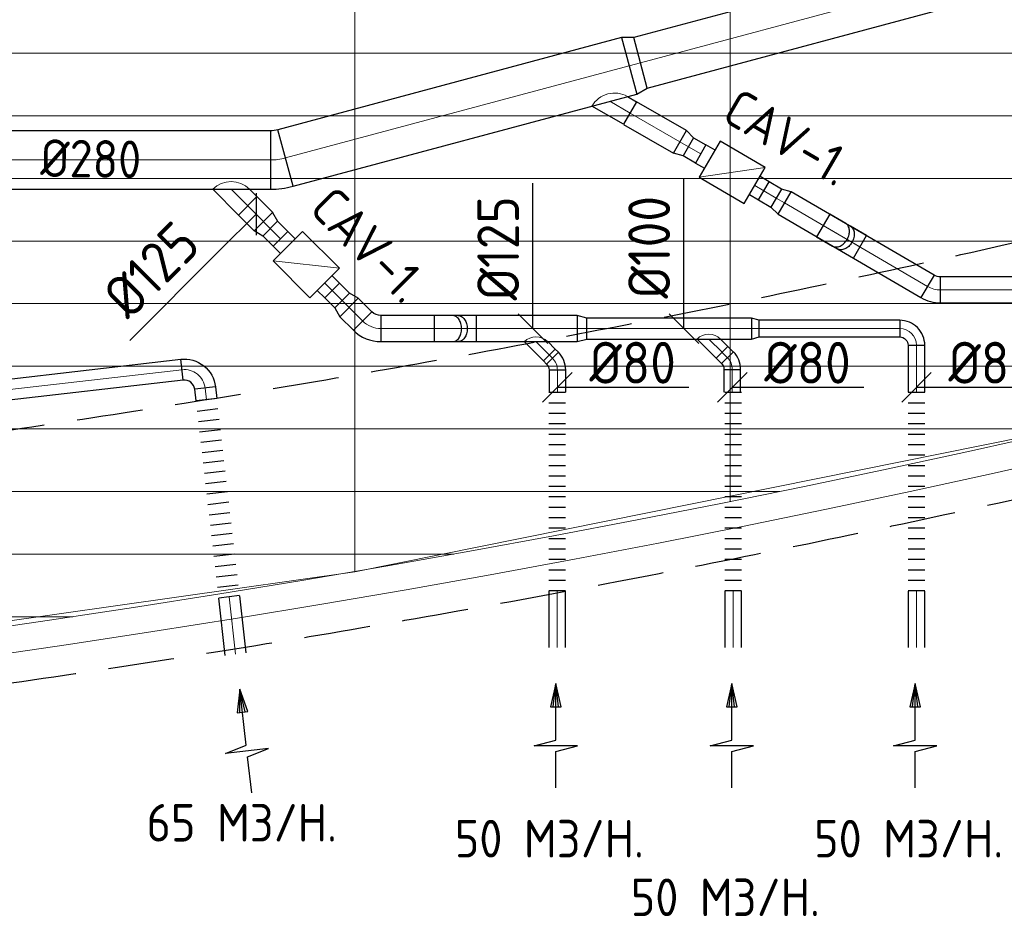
# Model space of a CAD drawing. Header units: millimetres. Extents: x -74135 to 19179, y 5032 to 51848.
# Tile 35 of 55: x -37462 to -32742, y 6171 to 10509. Entities that reach past the tile are written whole.
import ezdxf
from ezdxf.enums import TextEntityAlignment as Align

# ---------------------------------------------------------------- set-up
doc = ezdxf.new("R2010")
doc.units = ezdxf.units.MM
doc.header["$LTSCALE"] = 50
doc.linetypes.add('HIDDEN', pattern=[9.525, 6.35, -3.175])
for name, color, linetype in [('4plfd', 254, 'Continuous'), ('WL570---_RETOUR', 100, 'Continuous'), ('WM570---_RETOUR', 2, 'Continuous'), ('WM570---_TOEVOER', 2, 'Continuous')]:
    doc.layers.add(name, color=color, linetype=linetype)
for name, color, linetype, lineweight in [('WL570---_BESTAAND-HARTLIJN', 161, 'Continuous', 0), ('WL570---_BESTAAND-RETOUR', 140, 'Continuous', 0), ('WL570---_BESTAAND-TOEVOER', 180, 'Continuous', 0)]:
    doc.layers.add(name, color=color, linetype=linetype, lineweight=lineweight)
doc.styles.add('MAATVOERING', font='ISO')

# ---------------------------------------------------------------- blocks, each defined once
blk = doc.blocks.new('FLLINE80')
blk.add_line((0, -40), (0, 40))
blk = doc.blocks.new('OEX8000100000')
at = {"rotation": 180}
for p in [(50, 0), (100, 0), (150, 0), (200, 0), (250, 0), (300, 0), (350, 0), (400, 0), (450, 0), (500, 0), (550, 0), (600, 0), (650, 0), (700, 0), (750, 0), (800, 0), (850, 0), (900, 0), (950, 0), (1000, 0)]:
    blk.add_blockref('FLLINE80', p, dxfattribs=at)
blk = doc.blocks.new('KARO')
for p, q in [((1, 0.5), (0, 0.5)), ((0, -0.5), (1, -0.5))]:
    blk.add_line(p, q)
at = {"invisible_edges": 15}
blk.add_3dface([(0, 0.5), (0, -0.5), (1, -0.5), (1, 0.5)], dxfattribs=at)
at = {"layer": 'WL570---_BESTAAND-HARTLIJN'}
blk.add_line((0, 0), (1, 0), dxfattribs=at)
blk = doc.blocks.new('AFZPIJL')
for points in [[(0, -10), (0, -6.521), (-2.064, -5.967), (2.064, -5.967), (0, -5.414), (0, 0)], [(-0.258, -2.216), (0, 0)], [(0.258, -2.216), (0, 0)]]:
    blk.add_lwpolyline(points)
blk.add_lwpolyline([(0.517, -2.216), (-0.517, -2.216), (0, 0)], close=True)
blk = doc.blocks.new('OSV1251000460G')
blk.add_lwpolyline([(0, -62.5), (46.7, -50), (46.7, 50), (0, 62.5)], close=True)
at = {"layer": 'WL570---_BESTAAND-HARTLIJN'}
blk.add_line((0, 0), (46.7, 0), dxfattribs=at)
blk = doc.blocks.new('OSV100800370G')
blk.add_lwpolyline([(0, -50), (37.3, -40), (37.3, 40), (0, 50)], close=True)
at = {"layer": 'WL570---_BESTAAND-HARTLIJN'}
blk.add_line((0, 0), (37.3, 0), dxfattribs=at)
blk = doc.blocks.new('OZA125080045L')
blk.add_lwpolyline([(-56.6, 0), (-91.9, 35.4), (-35.4, 91.9), (56.6, 0)])
at = {"layer": 'WL570---_BESTAAND-HARTLIJN'}
blk.add_line((0, 0), (-63.6, 63.6), dxfattribs=at)
at = {"layer": 'WL570---_BESTAAND-RETOUR'}
blk.add_arc((0, 56.6), 80, 225, 315, dxfattribs=at)
blk = doc.blocks.new('OBO8000045H')
blk.add_lwpolyline([(40, -33.1, 0.198912), (4.9, 51.7), (-51.7, -4.9, -0.198912), (-40, -33.1)], format="xyb", close=True)
at = {"invisible_edges": 15}
for points in [[(-49.4, -7.4), (11.9, 44), (4.9, 51.7), (-51.7, -4.9)], [(-47.2, -10.2), (18.3, 35.7), (11.9, 44), (-49.4, -7.4)], [(-45.4, -13.1), (23.9, 26.9), (18.3, 35.7), (-47.2, -10.2)], [(-43.7, -16.2), (28.8, 17.6), (23.9, 26.9), (-45.4, -13.1)], [(-42.4, -19.5), (32.8, 7.9), (28.8, 17.6), (-43.7, -16.2)], [(-41.4, -22.8), (35.9, -2.1), (32.8, 7.9), (-42.4, -19.5)], [(-40.6, -26.2), (38.2, -12.3), (35.9, -2.1), (-41.4, -22.8)], [(-40.2, -29.7), (39.5, -22.7), (38.2, -12.3), (-40.6, -26.2)], [(-40, -33.1), (40, -33.1), (39.5, -22.7), (-40.2, -29.7)]]:
    blk.add_3dface(points, dxfattribs=at)
at = {"layer": 'WL570---_BESTAAND-HARTLIJN'}
blk.add_arc((-80, -33.1), 80, 0, 45, dxfattribs=at)
blk = doc.blocks.new('OBO8000090H')
blk.add_lwpolyline([(40, -80, 0.414214), (-80, 40), (-80, -40, -0.414214), (-40, -80)], format="xyb", close=True)
at = {"invisible_edges": 15}
for points in [[(-73.1, -40.6), (-59.2, 38.2), (-80, 40), (-80, -40)], [(-66.3, -42.4), (-39, 32.8), (-59.2, 38.2), (-73.1, -40.6)], [(-60, -45.4), (-20, 23.9), (-39, 32.8), (-66.3, -42.4)], [(-54.3, -49.4), (-2.9, 11.9), (-20, 23.9), (-60, -45.4)], [(-49.4, -54.3), (11.9, -2.9), (-2.9, 11.9), (-54.3, -49.4)], [(-45.4, -60), (23.9, -20), (11.9, -2.9), (-49.4, -54.3)], [(-42.4, -66.3), (32.8, -39), (23.9, -20), (-45.4, -60)], [(-40.6, -73.1), (38.2, -59.2), (32.8, -39), (-42.4, -66.3)], [(-40, -80), (40, -80), (38.2, -59.2), (-40.6, -73.1)]]:
    blk.add_3dface(points, dxfattribs=at)
at = {"layer": 'WL570---_BESTAAND-HARTLIJN'}
blk.add_arc((-80, -80), 80, 0, 90, dxfattribs=at)
blk = doc.blocks.new('MVLINE')
blk.add_line((35.4, -35.4), (-35.4, 35.4))
blk = doc.blocks.new('VBX1001000010025000')
blk.add_lwpolyline([(50, -100), (300, -100), (300, 100), (50, 100)], close=True)
for points in [[(50, 50), (0, 50), (0, -50), (50, -50)], [(300, -50), (350, -50), (350, 50), (300, 50)]]:
    blk.add_lwpolyline(points)
at = {"layer": 'WL570---_BESTAAND-HARTLIJN'}
blk.add_line((300, 0), (350, 0), dxfattribs=at)
at = {"layer": 'WL570---_BESTAAND-TOEVOER'}
blk.add_line((50, -100), (300, 100), dxfattribs=at)
blk = doc.blocks.new('OZA2800125045L')
blk.add_lwpolyline([(-88.4, 0), (-123.7, 35.4), (-35.4, 123.7), (88.4, 0)])
at = {"layer": 'WL570---_BESTAAND-HARTLIJN'}
blk.add_line((0, 0), (-79.5, 79.5), dxfattribs=at)
at = {"layer": 'WL570---_BESTAAND-RETOUR'}
blk.add_arc((0, 88.4), 125, 225, 315, dxfattribs=at)
blk = doc.blocks.new('OSV1251000460K')
blk.add_lwpolyline([(-46.7, -62.5), (0, -50), (0, 50), (-46.7, 62.5)], close=True)
at = {"layer": 'WL570---_BESTAAND-HARTLIJN'}
blk.add_line((-46.7, 0), (0, 0), dxfattribs=at)
blk = doc.blocks.new('OBO12500045H')
blk.add_lwpolyline([(62.5, -51.8, 0.198912), (7.6, 80.8), (-80.8, -7.6, -0.198912), (-62.5, -51.8)], format="xyb", close=True)
at = {"invisible_edges": 15}
for points in [[(-77.1, -11.6), (18.6, 68.7), (7.6, 80.8), (-80.8, -7.6)], [(-73.8, -15.9), (28.6, 55.8), (18.6, 68.7), (-77.1, -11.6)], [(-70.9, -20.5), (37.4, 42), (28.6, 55.8), (-73.8, -15.9)], [(-68.4, -25.4), (44.9, 27.5), (37.4, 42), (-70.9, -20.5)], [(-66.3, -30.4), (51.2, 12.4), (44.9, 27.5), (-68.4, -25.4)], [(-64.6, -35.6), (56.1, -3.2), (51.2, 12.4), (-66.3, -30.4)], [(-63.4, -40.9), (59.7, -19.2), (56.1, -3.2), (-64.6, -35.6)], [(-62.7, -46.3), (61.8, -35.4), (59.7, -19.2), (-63.4, -40.9)], [(-62.5, -51.8), (62.5, -51.8), (61.8, -35.4), (-62.7, -46.3)]]:
    blk.add_3dface(points, dxfattribs=at)
at = {"layer": 'WL570---_BESTAAND-HARTLIJN'}
blk.add_arc((-125, -51.8), 125, 0, 45, dxfattribs=at)
blk = doc.blocks.new('OBO12500030H')
blk.add_lwpolyline([(62.5, -33.5, 0.131652), (37.4, 60.3), (-70.9, -2.2, -0.131652), (-62.5, -33.5)], format="xyb", close=True)
at = {"invisible_edges": 15}
for points in [[(-69.1, -5.4), (42.6, 50.7), (37.4, 60.3), (-70.9, -2.2)], [(-67.6, -8.7), (47.2, 40.8), (42.6, 50.7), (-69.1, -5.4)], [(-66.3, -12.1), (51.2, 30.6), (47.2, 40.8), (-67.6, -8.7)], [(-65.1, -15.6), (54.6, 20.3), (51.2, 30.6), (-66.3, -12.1)], [(-64.2, -19.1), (57.4, 9.7), (54.6, 20.3), (-65.1, -15.6)], [(-63.4, -22.6), (59.7, -0.9), (57.4, 9.7), (-64.2, -19.1)], [(-62.9, -26.2), (61.2, -11.7), (59.7, -0.9), (-63.4, -22.6)], [(-62.6, -29.9), (62.2, -22.6), (61.2, -11.7), (-62.9, -26.2)], [(-62.5, -33.5), (62.5, -33.5), (62.2, -22.6), (-62.6, -29.9)]]:
    blk.add_3dface(points, dxfattribs=at)
at = {"layer": 'WL570---_BESTAAND-HARTLIJN'}
blk.add_arc((-125, -33.5), 125, 0, 30, dxfattribs=at)
blk = doc.blocks.new('RB45DO')
blk.add_lwpolyline([(0.707107, 0.5), (0, 0.5), (0, -0.5), (0.707107, -0.5, 0.133256), (0.835518, -0.465158, 0.106756), (0.957107, -0.353553, 0.082828), (1.032249, -0.198077, 0.071352), (1.06066, 0, 0.071352), (1.032249, 0.198077, 0.082828), (0.957107, 0.353553, 0.106756), (0.835518, 0.465158, 0.133256)], format="xyb", close=True)
at = {"layer": 'WL570---_BESTAAND-HARTLIJN'}
blk.add_line((0, 0), (1.06066, 0), dxfattribs=at)
blk = doc.blocks.new('OBO12500045N')
at = {"xscale": 125, "yscale": 125, "zscale": 125}
blk.add_blockref('RB45DO', (0, 0), dxfattribs=at)
blk = doc.blocks.new('RB45UP')
blk.add_lwpolyline([(0, -0.5), (0.707107, -0.5), (0.707107, 0.5), (0, 0.5, -0.133256), (0.128411, 0.465158, -0.106756), (0.25, 0.353553, -0.082828), (0.325143, 0.198077, -0.071352), (0.353553, 0, -0.071352), (0.325143, -0.198077, -0.082828), (0.25, -0.353553, -0.106756), (0.128411, -0.465158, -0.133256)], format="xyb", close=True)
at = {"layer": 'WL570---_BESTAAND-HARTLIJN'}
blk.add_line((0, 0), (0.707107, 0), dxfattribs=at)
blk = doc.blocks.new('OBO12500045O')
at = {"xscale": 125, "yscale": 125, "zscale": 125}
blk.add_blockref('RB45UP', (0, 0), dxfattribs=at)
blk = doc.blocks.new('OBO28000015H')
blk.add_lwpolyline([(140, -36.9, 0.065543), (125.7, 71.8), (-144.8, -0.6, -0.065543), (-140, -36.9)], format="xyb", close=True)
at = {"invisible_edges": 15}
for points in [[(-143.8, -4.6), (128.7, 60), (125.7, 71.8), (-144.8, -0.6)], [(-142.9, -8.6), (131.3, 48.1), (128.7, 60), (-143.8, -4.6)], [(-142.1, -12.6), (133.6, 36.1), (131.3, 48.1), (-142.9, -8.6)], [(-141.5, -16.6), (135.6, 24), (133.6, 36.1), (-142.1, -12.6)], [(-140.9, -20.6), (137.2, 11.9), (135.6, 24), (-141.5, -16.6)], [(-140.5, -24.7), (138.4, -0.3), (137.2, 11.9), (-140.9, -20.6)], [(-140.2, -28.7), (139.3, -12.4), (138.4, -0.3), (-140.5, -24.7)], [(-140.1, -32.8), (139.8, -24.6), (139.3, -12.4), (-140.2, -28.7)], [(-140, -36.9), (140, -36.9), (139.8, -24.6), (-140.1, -32.8)]]:
    blk.add_3dface(points, dxfattribs=at)
at = {"layer": 'WL570---_BESTAAND-HARTLIJN'}
blk.add_arc((-280, -36.9), 280, 0, 15, dxfattribs=at)
blk = doc.blocks.new('OBO10000090H')
blk.add_lwpolyline([(50, -100, 0.414214), (-100, 50), (-100, -50, -0.414214), (-50, -100)], format="xyb", close=True)
at = {"invisible_edges": 15}
for points in [[(-91.3, -50.8), (-74, 47.7), (-100, 50), (-100, -50)], [(-82.9, -53), (-48.7, 41), (-74, 47.7), (-91.3, -50.8)], [(-75, -56.7), (-25, 29.9), (-48.7, 41), (-82.9, -53)], [(-67.9, -61.7), (-3.6, 14.9), (-25, 29.9), (-75, -56.7)], [(-61.7, -67.9), (14.9, -3.6), (-3.6, 14.9), (-67.9, -61.7)], [(-56.7, -75), (29.9, -25), (14.9, -3.6), (-61.7, -67.9)], [(-53, -82.9), (41, -48.7), (29.9, -25), (-56.7, -75)], [(-50.8, -91.3), (47.7, -74), (41, -48.7), (-53, -82.9)], [(-50, -100), (50, -100), (47.7, -74), (-50.8, -91.3)]]:
    blk.add_3dface(points, dxfattribs=at)
at = {"layer": 'WL570---_BESTAAND-HARTLIJN'}
blk.add_arc((-100, -100), 100, 0, 90, dxfattribs=at)
blk = doc.blocks.new('FLLINE100')
blk.add_line((0, -50), (0, 50))
blk = doc.blocks.new('OEX10000100000')
at = {"rotation": 90}
for p in [(0, -50), (0, -100), (0, -150), (0, -200), (0, -250), (0, -300), (0, -350), (0, -400), (0, -450), (0, -500), (0, -550), (0, -600), (0, -650), (0, -700), (0, -750), (0, -800), (0, -850), (0, -900), (0, -950), (0, -1000)]:
    blk.add_blockref('FLLINE100', p, dxfattribs=at)
blk = doc.blocks.new('OSV2802500550K')
blk.add_lwpolyline([(-56, -140), (0, -125), (0, 125), (-56, 140)], close=True)
at = {"layer": 'WL570---_BESTAAND-HARTLIJN'}
blk.add_line((-56, 0), (0, 0), dxfattribs=at)
blk = doc.blocks.new('Groep-53')
at = {"color": 8, "linetype": 'Continuous', "lineweight": 13}
for p, q in [((-36854.9, 18999.1), (-36854.9, 7515.9)), ((-35054.9, 18999.1), (-35054.9, 7851)), ((-68159.5, 9999.1), (-27084.9, 9999.1)), ((-67238.6, 9699.1), (-28071.2, 9699.1)), ((-66254.9, 9399.1), (-28992, 9399.1)), ((-65366, 9099.1), (-29943.5, 9099.1)), ((-64290.1, 8799.1), (-31019.4, 8799.1)), ((-63133.8, 8499.1), (-32175.7, 8499.1)), ((-36854.9, 7514.1), (-33254.9, 8239.9)), ((-61877.5, 8199.1), (-33432, 8199.1)), ((-60492, 7899.1), (-34817.5, 7899.1)), ((-58929.6, 7599.1), (-36379.9, 7599.1)), ((-40454.9, 7003.9), (-36854.9, 7514.1)), ((-57102.8, 7299.1), (-38206.7, 7299.1))]:
    blk.add_line(p, q, dxfattribs=at)
at = {"color": 8, "linetype": 'Continuous', "lineweight": 13, "flags": 128}
blk.add_lwpolyline([(-22004.9, 19149), (-22004.9, 11828, -0.208473), (-73205.8, 11785.1), (-73304.9, 11828.1)], format="xyb", dxfattribs=at)
at = {"color": 8, "linetype": 'Continuous', "lineweight": 13}
blk.add_arc((-47654.8, 70538.1), 63940.9, 246.496301, 293.503386, dxfattribs=at)
blk = doc.blocks.new('Block plafond 4e verd')
at = {"layer": '4plfd'}
blk.add_blockref('Groep-53', (73304.912, -19149.14), dxfattribs=at)

msp = doc.modelspace()

# ---------------------------------------------------------------- linework, layer by layer
at = {"color": 2, "linetype": 'HIDDEN'}
for radius, start, end in [(63040.6, 247.031394, 292.968331), (64240.6, 246.320689, 293.67904)]:
    msp.add_arc((-46645.7, 70918.9), radius, start, end, dxfattribs=at)
at = {"layer": 'WM570---_TOEVOER'}
for points in [[(-35001.2, 9029.2), (-35001.2, 9114.2), (-35001.2, 9726.2)], [(-34277.4, 9029.2), (-34277.4, 9123.1), (-34277.4, 9749.3)], [(-36329, 9577.7), (-36501.8, 9404.9), (-36934.5, 8972.2)], [(-34884.1, 8748.1), (-34780.5, 8748.1), (-34254.3, 8748.1)], [(-34045.5, 8748.1), (-33942, 8748.1), (-33415.8, 8748.1)], [(-33162.8, 8748.1), (-33059.3, 8748.1), (-32533.1, 8748.1)]]:
    msp.add_lwpolyline(points, dxfattribs=at)

# ---------------------------------------------------------------- block references
at = {"layer": 'WL570---_RETOUR'}
for name, p in [('Block plafond 4e verd', (-72306, 19498.9)), ('OBO12500045N', (-35475.4, 9029.2)), ('OBO12500045O', (-35360.2, 9029.2)), ('OSV1251000460G', (-34789.3, 9029.2)), ('OSV100800370G', (-33953.9, 9029.2)), ('OBO8000090H', (-33162.8, 9029.2)), ('OBO8000045H', (-34884.1, 8864.1)), ('OBO8000045H', (-34045.5, 8866.5))]:
    msp.add_blockref(name, p, dxfattribs=at)
for name, p, xscale, yscale, zscale, rotation in [('KARO', (-29845.6, 11545.9), 4804.164517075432, 250, 250, 194.9999999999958), ('KARO', (-36187.7, 9846.6), 1705.656205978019, 280, 280, 14.9999999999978), ('KARO', (-34535.6, 10061.9), 276.0900931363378, 125, 125, 330.0000000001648), ('KARO', (-36260.2, 9837), 3442.377950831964, 280, 280, 180), ('KARO', (-34196.9, 9865.7), -68.76524884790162, 100, 100, 329.7444116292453), ('KARO', (-33894.5, 9689.4), 68.76524884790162, 100, 100, 329.7444116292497), ('KARO', (-33794.8, 9631.2), 792.8852784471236, 125, 125, 329.7444116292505), ('KARO', (-36368.7, 9617.5), 107.0858585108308, 125, 125, 314.9999999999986), ('KARO', (-36211.9, 9459.6), -68.76524884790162, 100, 100, 314.9999999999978), ('KARO', (-33533.3, 9478.7), 26.77669529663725, 125, 125, 329.7444116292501), ('KARO', (-35964.4, 9212.1), 68.76524884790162, 100, 100, 315.0000000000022), ('KARO', (-35882.8, 9130.5), 91.53974193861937, 125, 125, 315.0000000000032), ('KARO', (-34923, 8903), 21.930864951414, 80, 80, 314.9999999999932), ('KARO', (-34094.6, 8915.5), 36.25001977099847, 80, 80, 314.9999999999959), ('KARO', (-33162.8, 8949.2), 224.9523716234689, 80, 80, 270), ('KARO', (-36683.8, 8832.4), -1494.792856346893, 100, 100, 6.548110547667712), ('KARO', (-34884.1, 8830.9), 106.7367554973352, 80, 80, 270), ('KARO', (-34045.5, 8833.3), 109.1115840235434, 80, 80, 270), ('KARO', (-36566.6, 8688.2), -56.55323533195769, 100, 100, 276.5481105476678), ('KARO', (-36458.2, 7743.8), -275.9456809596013, 100, 100, 96.54811054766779), ('KARO', (-34885.4, 7500.9), 270.6940397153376, 80, 80, 90), ('KARO', (-34041.7, 7500.9), 270.6940397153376, 80, 80, 90), ('KARO', (-33162.8, 7500.9), 270.6940397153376, 80, 80, 90), ('AFZPIJL', (-36406.3, 7302.1), -50.00000000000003, 50, 50, 6.548110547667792)]:
    msp.add_blockref(name, p, dxfattribs=dict(at, xscale=xscale, yscale=yscale, zscale=zscale, rotation=rotation))
for name, p, rotation in [('OSV2802500550K', (-34486.1, 10302.5), 14.99999999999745), ('OZA2800125045L', (-34633.1, 10118.2), 195.0000000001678), ('OBO28000015H', (-36223.3, 9837), 270), ('VBX1001000010025000', (-34196.9, 9865.7), 329.7444116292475), ('OZA2800125045L', (-36448.3, 9697), 180), ('OSV1251000460K', (-33835.1, 9654.7), 149.7444116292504), ('OBO12500045N', (-33609.7, 9523.2), 329.7444116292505), ('VBX1001000010025000', (-36211.9, 9459.6), 315), ('OBO12500045O', (-33510.2, 9465.2), 329.7444116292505), ('OBO12500030H', (-33080.8, 9214.7), 239.7444116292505), ('OSV1251000460K', (-35915.8, 9163.5), 135.0000000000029), ('OBO12500045H', (-35781.5, 9029.2), 225.000000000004), ('OZA125080045L', (-34986.7, 8966.7), 180), ('OZA125080045L', (-34158.2, 8979.2), 180), ('OEX8000100000', (-34885.4, 7724.2), 90), ('OEX8000100000', (-34041.7, 7724.2), 90), ('OEX8000100000', (-33162.8, 7724.2), 90)]:
    msp.add_blockref(name, p, dxfattribs=dict(at, rotation=rotation))
at = {"layer": 'WL570---_RETOUR', "xscale": -1}
for name, p, rotation in [('OSV1251000460K', (-34256.3, 9900.4), 149.7444116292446), ('OSV1251000460K', (-36260.6, 9508.2), 134.9999999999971), ('OBO10000090H', (-36584.5, 8843.8), 276.5481105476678), ('OEX10000100000', (-36452.6, 7694.7), 186.5481105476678)]:
    msp.add_blockref(name, p, dxfattribs=dict(at, rotation=rotation))
at = {"layer": 'WL570---_RETOUR'}
for name, p, xscale, yscale, zscale in [('KARO', (-33047, 9214.7), 912.359041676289, 125, 125), ('KARO', (-35729.7, 9029.2), 940.4144123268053, 125, 125), ('KARO', (-35387, 9029.2), 26.77669529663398, 125, 125), ('KARO', (-34742.7, 9029.2), 788.7430169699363, 100, 100), ('KARO', (-33916.6, 9029.2), 673.7457225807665, 80, 80), ('AFZPIJL', (-34891.5, 7328.7), -50, 50, 50), ('AFZPIJL', (-34047.8, 7328.7), -50, 50, 50), ('AFZPIJL', (-33168.9, 7328.7), -50, 50, 50)]:
    msp.add_blockref(name, p, dxfattribs=dict(at, xscale=xscale, yscale=yscale, zscale=zscale))
at = {"layer": 'WM570---_TOEVOER', "xscale": 2, "yscale": 2, "zscale": 2}
for p, rotation in [((-36329, 9577.7), 134.9999999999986), ((-34884.1, 8748.1), 90), ((-34045.5, 8748.1), 90), ((-33162.8, 8748.1), 90)]:
    msp.add_blockref('MVLINE', p, dxfattribs=dict(at, rotation=rotation))
for p in [(-35001.2, 9029.2), (-34277.4, 9029.2)]:
    msp.add_blockref('MVLINE', p, dxfattribs=at)

# ---------------------------------------------------------------- texts
at = {"layer": 'WM570---_RETOUR', "style": 'MAATVOERING'}
for s, p in [('65 M3/H.', (-36854.1, 6572.1)), ('50 M3/H.', (-35376.2, 6495.9)), ('50 M3/H.', (-33653.6, 6495.9)), ('50 M3/H.', (-34532.5, 6214.9))]:
    msp.add_text(s, height=180, dxfattribs=at).set_placement(p)
at = {"layer": 'WM570---_TOEVOER', "style": 'MAATVOERING'}
for s, height, rotation, p in [('CAV-1.', 180, 329.7444, (-34103.3, 10030.5)), ('%%c280', 180, 359.1741, (-37363.9, 9756.4)), ('%%c125', 200, 90, (-35067.9, 9164.2)), ('%%c100', 200, 90, (-34344.1, 9173.1)), ('CAV-1.', 180, 315, (-36079.5, 9595.1))]:
    msp.add_text(s, height=height, rotation=rotation, dxfattribs=at).set_placement(p)
msp.add_text('%%c125', height=200, rotation=45, dxfattribs=at).set_placement((-36584.3, 9416.6), align=Align.RIGHT)
for p in [(-34730.5, 8765.8), (-33892, 8765.8), (-33009.3, 8765.8)]:
    msp.add_text('%%c80', height=200, dxfattribs=at).set_placement(p)

doc.saveas('drawing.dxf')
